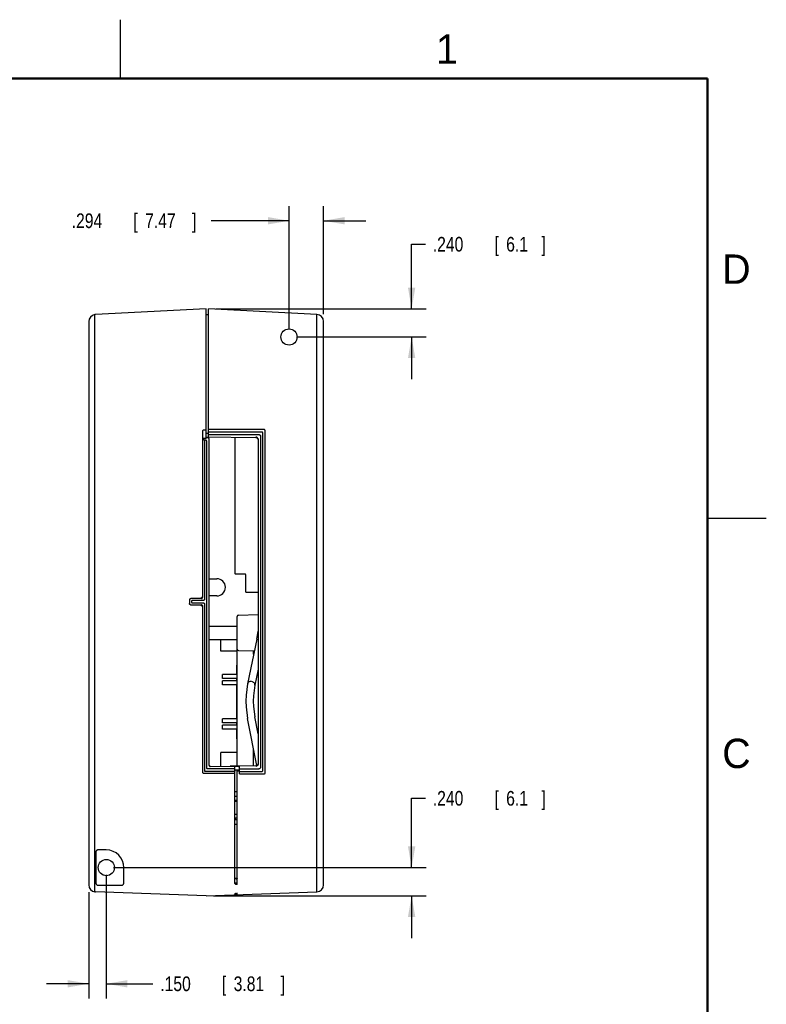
# Model space of a CAD drawing. Header units: inches. Extents: x 0 to 22, y 0 to 17.
# Tile 44 of 44: x 15.6 to 22, y 8.6 to 17. Entities that reach past the tile are written whole.
import ezdxf

# ---------------------------------------------------------------- set-up
doc = ezdxf.new("R2010")
doc.units = ezdxf.units.IN
doc.header["$LTSCALE"] = 1.21
doc.header["$MEASUREMENT"] = 0
doc.layers.get('0').update_dxf_attribs({"linetype": 'CONTINUOUS'})
doc.layers.add('DIMENSIONS', color=7, linetype='CONTINUOUS')
doc.styles.get("Standard").update_dxf_attribs({"font": 'txt', "width": 0.8})
doc.dimstyles.new('DIMSTYLE_1', dxfattribs={"dimtxt": 0.125, "dimasz": 0.18, "dimexe": 0.18, "dimexo": 0.0625, "dimgap": 0.09, "dimtad": 0, "dimtih": 1, "dimtoh": 1, "dimdec": 3, "dimzin": 4, "dimdsep": 46, "dimtxsty": 'STANDARD', "dimblk": '_FILLED', "dimblk1": '_FILLED', "dimblk2": '_FILLED', "dimcen": 0.09, "dimadec": 0, "dimazin": 0, "dimtp": 0.01, "dimtm": 0.01, "dimtfac": 1, "dimtdec": 3, "dimtofl": 0, "dimtmove": 0, "dimatfit": 3, "dimldrblk": '_FILLED', "dimfxl": 1, "dimtolj": 1, "dimtzin": 4, "dimarcsym": 0})

# ---------------------------------------------------------------- blocks, each defined once
blk = doc.blocks.new('_FILLED')
at = {"color": 0, "linetype": 'BYBLOCK'}
blk.add_solid([(0, 0), (-1, 0.174), (-1, -0.174)], dxfattribs=at)
blk = doc.blocks.new('*D0')
at = {"layer": 'DIMENSIONS', "color": 2, "linetype": 'CONTINUOUS'}
for p, q in [((18.9797, 14.5372), (18.9797, 15.0872)), ((18.9797, 15.0872), (19.0972, 15.0872)), ((17.3122, 14.5372), (19.1047, 14.5372)), ((17.9982, 14.2972), (19.1047, 14.2972)), ((18.9797, 14.2972), (18.9797, 13.9372))]:
    blk.add_line(p, q, dxfattribs=at)
at = {"layer": 'DIMENSIONS', "color": 2, "linetype": 'CONTINUOUS', "xscale": 0.18, "yscale": 0.18, "zscale": 0.18}
for p, rotation in [((18.9797, 14.5372), 270), ((18.9797, 14.2972), 90)]:
    blk.add_blockref('_FILLED', p, dxfattribs=dict(at, rotation=rotation))
at = {"layer": 'DIMENSIONS', "color": 2, "linetype": 'CONTINUOUS', "width": 0.8}
for s, p in [('.240', (19.1597, 15.0247)), ('[', (19.6847, 15.0247)), ('6.1', (19.7847, 15.0247)), (']', (20.0847, 15.0247))]:
    blk.add_text(s, height=0.125, dxfattribs=at).set_placement(p)
blk = doc.blocks.new('*D1')
at = {"layer": 'DIMENSIONS', "color": 2, "linetype": 'CONTINUOUS'}
for p, q in [((18.9797, 9.7772), (18.9797, 10.3673)), ((18.9797, 10.3673), (19.0972, 10.3673)), ((16.4422, 9.7772), (19.1047, 9.7772)), ((17.2922, 9.5372), (19.1047, 9.5372)), ((18.9797, 9.5372), (18.9797, 9.1772))]:
    blk.add_line(p, q, dxfattribs=at)
at = {"layer": 'DIMENSIONS', "color": 2, "linetype": 'CONTINUOUS', "xscale": 0.18, "yscale": 0.18, "zscale": 0.18}
for p, rotation in [((18.9797, 9.7772), 270), ((18.9797, 9.5372), 90)]:
    blk.add_blockref('_FILLED', p, dxfattribs=dict(at, rotation=rotation))
at = {"layer": 'DIMENSIONS', "color": 2, "linetype": 'CONTINUOUS', "width": 0.8}
for s, p in [('.240', (19.1597, 10.3048)), ('[', (19.6847, 10.3048)), ('6.1', (19.7847, 10.3048)), (']', (20.0847, 10.3048))]:
    blk.add_text(s, height=0.125, dxfattribs=at).set_placement(p)
blk = doc.blocks.new('*D2')
at = {"layer": 'DIMENSIONS', "color": 2, "linetype": 'CONTINUOUS'}
for p, q in [((16.3797, 9.7147), (16.3797, 8.6622)), ((16.2297, 9.5676), (16.2297, 8.6622)), ((16.2297, 8.7872), (15.8697, 8.7872)), ((16.3797, 8.7872), (16.7765, 8.7872))]:
    blk.add_line(p, q, dxfattribs=at)
at = {"layer": 'DIMENSIONS', "color": 2, "linetype": 'CONTINUOUS', "xscale": 0.18, "yscale": 0.18, "zscale": 0.18}
blk.add_blockref('_FILLED', (16.2297, 8.7872), dxfattribs=at)
at = {"layer": 'DIMENSIONS', "color": 2, "linetype": 'CONTINUOUS', "xscale": 0.18, "yscale": 0.18, "zscale": 0.18, "rotation": 180}
blk.add_blockref('_FILLED', (16.3797, 8.7872), dxfattribs=at)
at = {"layer": 'DIMENSIONS', "color": 2, "linetype": 'CONTINUOUS', "width": 0.8}
for s, p in [('.150', (16.839, 8.7247)), ('[', (17.364, 8.7247)), ('3.81', (17.464, 8.7247)), (']', (17.864, 8.7247))]:
    blk.add_text(s, height=0.125, dxfattribs=at).set_placement(p)
blk = doc.blocks.new('*D3')
at = {"layer": 'DIMENSIONS', "color": 2, "linetype": 'CONTINUOUS'}
for p, q in [((17.9357, 14.3597), (17.9357, 15.4122)), ((18.2297, 14.4914), (18.2297, 15.4122)), ((17.9357, 15.2872), (17.2722, 15.2872)), ((18.2297, 15.2872), (18.5897, 15.2872))]:
    blk.add_line(p, q, dxfattribs=at)
at = {"layer": 'DIMENSIONS', "color": 2, "linetype": 'CONTINUOUS', "xscale": 0.18, "yscale": 0.18, "zscale": 0.18}
blk.add_blockref('_FILLED', (17.9357, 15.2872), dxfattribs=at)
at = {"layer": 'DIMENSIONS', "color": 2, "linetype": 'CONTINUOUS', "xscale": 0.18, "yscale": 0.18, "zscale": 0.18, "rotation": 180}
blk.add_blockref('_FILLED', (18.2297, 15.2872), dxfattribs=at)
at = {"layer": 'DIMENSIONS', "color": 2, "linetype": 'CONTINUOUS', "width": 0.8}
for s, p in [('.294', (16.0847, 15.2247)), ('[', (16.6097, 15.2247)), ('7.47', (16.7097, 15.2247)), (']', (17.1097, 15.2247))]:
    blk.add_text(s, height=0.125, dxfattribs=at).set_placement(p)

msp = doc.modelspace()

# ---------------------------------------------------------------- linework, layer by layer
at = {"color": 2, "linetype": 'CONTINUOUS'}
for p, q in [((16.5, 16.5), (16.5, 17)), ((22, 12.75), (21.5, 12.75))]:
    msp.add_line(p, q, dxfattribs=at)
at = {"color": 7, "linetype": 'CONTINUOUS'}
for p, q in [((17.2297, 14.5372), (16.2865, 14.4878)), ((17.2297, 13.4335), (17.2297, 14.5372)), ((17.2497, 13.4472), (17.2497, 14.5372)), ((18.1728, 14.4888), (17.2497, 14.5372)), ((16.2297, 14.4279), (16.2297, 9.6301)), ((16.2813, 9.5707), (16.2813, 14.4873)), ((16.2816, 9.9488), (16.2816, 14.4873)), ((17.2297, 14.4879), (17.2497, 14.4882)), ((18.1697, 14.489), (18.1697, 9.57)), ((18.2297, 9.6301), (18.2297, 14.4289)), ((17.7233, 13.5078), (17.2497, 13.5078)), ((17.1986, 13.4933), (17.1985, 12.0783)), ((17.2297, 13.4335), (17.1988, 13.433)), ((17.1988, 13.433), (17.2147, 13.4172)), ((17.2297, 13.5033), (17.2085, 13.5033)), ((17.2297, 13.4772), (17.2497, 13.4775)), ((17.2297, 13.4475), (17.6527, 13.4402)), ((17.2449, 13.4368), (17.2297, 13.4372)), ((17.704, 13.4872), (17.2497, 13.4872)), ((17.2497, 13.4672), (17.6753, 13.4672)), ((17.2547, 10.6487), (17.2547, 13.4268)), ((17.4776, 12.2805), (17.4776, 13.4432)), ((17.6727, 13.4241), (17.6727, 10.6598)), ((17.6927, 13.4499), (17.6927, 10.634)), ((17.7127, 10.6054), (17.7127, 13.4785)), ((17.7333, 10.5861), (17.7333, 13.4978)), ((17.2147, 13.4172), (17.2147, 12.0609)), ((17.226, 13.4172), (17.2147, 13.4172)), ((17.2347, 10.6259), (17.2347, 13.4085)), ((17.5634, 12.2756), (17.4826, 12.2755)), ((17.5684, 12.1252), (17.5684, 12.2706)), ((17.2547, 12.2382), (17.3202, 12.2382)), ((17.3202, 12.0917), (17.2547, 12.0917)), ((17.6727, 12.1203), (17.5734, 12.1202)), ((17.0885, 12.0583), (17.0885, 12.0261)), ((17.1885, 12.0683), (17.0985, 12.0683)), ((17.0985, 12.0161), (17.1885, 12.0161)), ((17.1047, 12.0435), (17.1047, 12.0409)), ((17.206, 12.0522), (17.1133, 12.0522)), ((17.1133, 12.0322), (17.206, 12.0322)), ((17.1985, 12.0061), (17.1985, 10.5911)), ((17.2147, 12.0235), (17.2147, 10.6059)), ((17.4947, 10.641), (17.4947, 11.917)), ((17.5043, 11.927), (17.6727, 11.9329)), ((17.2547, 11.8332), (17.4947, 11.8332)), ((17.6609, 11.722), (17.6727, 11.7907)), ((17.2547, 11.7212), (17.4947, 11.7212)), ((17.3545, 11.6199), (17.3545, 11.7212)), ((17.6609, 11.722), (17.5828, 11.3432)), ((17.4947, 11.6199), (17.3545, 11.6199)), ((17.5043, 11.6274), (17.6404, 11.6226)), ((17.6344, 11.5937), (17.6344, 11.6228)), ((17.4916, 11.4223), (17.4916, 11.4936)), ((17.4947, 11.4223), (17.3697, 11.4223)), ((17.3697, 11.3873), (17.3697, 11.4223)), ((17.6727, 11.4671), (17.6445, 11.3305)), ((17.4947, 11.3873), (17.3697, 11.3873)), ((17.4947, 11.3683), (17.3697, 11.3683)), ((17.3697, 11.3333), (17.3697, 11.3683)), ((17.4947, 11.3333), (17.3697, 11.3333)), ((17.4916, 11.3683), (17.4916, 11.3873)), ((17.4916, 11.0443), (17.4916, 11.3333)), ((17.6446, 11.3307), (17.645, 11.3348)), ((17.5683, 11.1956), (17.5699, 11.1464)), ((17.5699, 11.1464), (17.5828, 11.0482)), ((17.4947, 11.0443), (17.3697, 11.0443)), ((17.3697, 11.0093), (17.3697, 11.0443)), ((17.4947, 11.0093), (17.3697, 11.0093)), ((17.4947, 10.9903), (17.3697, 10.9903)), ((17.3697, 10.9553), (17.3697, 10.9903)), ((17.4916, 10.9903), (17.4916, 11.0093)), ((17.6618, 10.6468), (17.5828, 11.0482)), ((17.6727, 10.9177), (17.6446, 11.0604)), ((17.4947, 10.9553), (17.3697, 10.9553)), ((17.4916, 10.8839), (17.4916, 10.9553)), ((17.4947, 10.7577), (17.3545, 10.7577)), ((17.3545, 10.64), (17.3545, 10.7577)), ((17.6344, 10.6434), (17.6344, 10.7858)), ((17.2085, 10.5811), (17.4747, 10.5811)), ((17.2233, 10.5972), (17.4747, 10.5972)), ((17.4747, 10.6172), (17.2433, 10.6172)), ((17.2647, 10.6416), (17.5048, 10.6374)), ((17.6527, 10.6437), (17.4347, 10.6399)), ((17.4347, 10.6386), (17.4347, 10.6399)), ((17.4747, 9.6421), (17.4747, 10.6379)), ((17.5049, 10.608), (17.4747, 10.6072)), ((17.4947, 9.6319), (17.4947, 10.6077)), ((17.4947, 10.6017), (17.5147, 10.602)), ((17.5147, 10.5765), (17.5147, 10.6413)), ((17.6753, 10.6167), (17.5147, 10.6167)), ((17.5147, 10.5967), (17.704, 10.5967)), ((17.5147, 10.5759), (17.5147, 10.5762)), ((17.6619, 10.646), (17.6618, 10.6468)), ((17.4747, 10.4256), (17.4947, 10.4246)), ((17.4947, 10.3827), (17.4747, 10.3827)), ((17.4947, 10.3477), (17.4747, 10.3477)), ((17.4747, 10.3432), (17.4947, 10.3432)), ((17.4796, 10.3432), (17.4796, 10.3477)), ((17.4747, 10.2312), (17.4947, 10.2312)), ((17.4947, 10.1977), (17.4747, 10.1977)), ((17.4947, 10.1827), (17.4747, 10.1827)), ((17.4796, 10.1827), (17.4796, 10.1977)), ((17.4747, 10.1468), (17.4947, 10.1478)), ((16.2897, 9.9072), (16.2897, 9.6472)), ((16.3797, 9.9272), (16.3097, 9.9272)), ((16.5297, 9.6472), (16.5297, 9.7772)), ((17.4747, 9.6865), (17.4947, 9.6862)), ((17.4747, 9.6472), (17.4947, 9.6472)), ((17.2297, 9.5372), (16.2876, 9.5701)), ((16.3097, 9.6272), (16.5097, 9.6272)), ((17.2297, 9.5372), (18.1718, 9.5701)), ((17.4796, 9.6371), (17.4898, 9.6369)), ((17.4898, 9.6372), (17.4947, 9.6372)), ((17.4947, 9.5465), (17.4947, 9.5625)), ((17.4747, 9.5523), (17.4747, 9.5458)), ((17.4796, 9.5573), (17.4898, 9.5575))]:
    msp.add_line(p, q, dxfattribs=at)
at = {"color": 7, "linetype": 'CONTINUOUS', "const_width": 0.02}
for points in [[(21.5, 16.5), (0.5, 16.5)], [(21.5, 0.5), (21.5, 16.5)]]:
    msp.add_lwpolyline(points, dxfattribs=at)
at = {"color": 7, "linetype": 'CONTINUOUS'}
for points in [[(17.5828, 11.3429), (17.5699, 11.2448), (17.5683, 11.1956)], [(17.6446, 11.3307), (17.6328, 11.2407), (17.6313, 11.1956)], [(17.6313, 11.1956), (17.6328, 11.1504), (17.6446, 11.0604)], [(17.4747, 10.5976), (17.4747, 10.5976), (17.4747, 10.5977), (17.4747, 10.5981), (17.4748, 10.5989), (17.4749, 10.5998), (17.4752, 10.6007), (17.4756, 10.6017), (17.4761, 10.6026), (17.4767, 10.6036), (17.4776, 10.6045), (17.4786, 10.6054), (17.4798, 10.6062)]]:
    msp.add_lwpolyline(points, dxfattribs=at)
for centre in [(17.9357, 14.2972), (16.3797, 9.7772)]:
    msp.add_circle(centre, 0.069, dxfattribs=at)
for centre, radius, start, end in [((16.2897, 14.4279), 0.06, 98.02951, 180), ((16.2897, 14.4279), 0.06, 93, 97.69287), ((18.1697, 14.4289), 0.06, 0, 87), ((17.2447, 13.4268), 0.01, 0, 88.5), ((17.6527, 13.4202), 0.02, 10.7827, 90), ((17.3202, 12.1649), 0.0732, 270, 90), ((17.5047, 11.917), 0.01, 92, 180), ((17.5047, 11.6374), 0.01, 180, 268), ((17.6527, 10.6637), 0.02, 271, 349.18808), ((17.2647, 10.6516), 0.01, 186.54946, 269), ((17.5047, 10.6274), 0.01, 12.7354, 89), ((17.5047, 10.618), 0.01, 271.5, 360), ((16.3797, 9.7772), 0.15, 0, 90), ((16.2897, 9.6301), 0.06, 180, 261.97049), ((16.2897, 9.6301), 0.06, 262.30713, 268), ((17.4797, 9.6421), 0.005, 180, 269), ((17.4897, 9.6319), 0.005, 0, 89), ((17.4897, 9.5625), 0.005, 271, 360), ((18.1697, 9.6301), 0.06, 272, 360), ((17.4797, 9.5523), 0.005, 91, 180)]:
    msp.add_arc(centre, radius, start, end, dxfattribs=at)
for points, knots in [([(17.7245, 13.5077), (17.7244, 13.5078), (17.7241, 13.5078), (17.7237, 13.5078), (17.7234, 13.5078), (17.7233, 13.5078)], [0, 0, 0, 0, 0.336294, 0.668839, 1, 1, 1, 1]), ([(17.7332, 13.4991), (17.7332, 13.4994), (17.733, 13.5002), (17.7327, 13.5012), (17.7323, 13.5022), (17.7317, 13.5032), (17.7311, 13.5041), (17.7304, 13.5049), (17.7295, 13.5056), (17.7287, 13.5063), (17.7277, 13.5068), (17.7267, 13.5072), (17.7256, 13.5076), (17.7249, 13.5077), (17.7245, 13.5077)], [0, 0, 0, 0, 0.083993, 0.167996, 0.251579, 0.334337, 0.416938, 0.5, 0.583062, 0.665663, 0.748421, 0.832004, 0.916007, 1, 1, 1, 1]), ([(17.2085, 13.5033), (17.2082, 13.5033), (17.2074, 13.5033), (17.2063, 13.5031), (17.2052, 13.5028), (17.2042, 13.5023), (17.2032, 13.5018), (17.2023, 13.5012), (17.2015, 13.5004), (17.2007, 13.4996), (17.2001, 13.4986), (17.1995, 13.4977), (17.1991, 13.4966), (17.1988, 13.4955), (17.1986, 13.4944), (17.1986, 13.4937), (17.1986, 13.4933)], [0, 0, 0, 0, 0.071384, 0.142848, 0.214174, 0.285672, 0.357008, 0.428492, 0.499906, 0.571324, 0.642822, 0.71418, 0.785708, 0.85707, 0.928573, 1, 1, 1, 1]), ([(17.665, 13.4394), (17.6645, 13.4398), (17.6635, 13.4405), (17.6618, 13.4415), (17.6601, 13.4424), (17.6583, 13.4432), (17.6565, 13.4438), (17.6548, 13.4442), (17.6538, 13.4444), (17.6533, 13.4444)], [0, 0, 0, 0, 0.148388, 0.298421, 0.449269, 0.600904, 0.752318, 0.903306, 1, 1, 1, 1]), ([(17.672, 13.4292), (17.6719, 13.4298), (17.6715, 13.4309), (17.6708, 13.4324), (17.6699, 13.434), (17.6689, 13.4354), (17.6677, 13.4368), (17.6664, 13.4382), (17.6655, 13.439), (17.665, 13.4394)], [0, 0, 0, 0, 0.134739, 0.272329, 0.412469, 0.555624, 0.701237, 0.849513, 1, 1, 1, 1]), ([(17.672, 13.4292), (17.6721, 13.429), (17.6723, 13.4284), (17.6724, 13.4274), (17.6726, 13.4264), (17.6726, 13.4253), (17.6727, 13.4245), (17.6727, 13.4241)], [0, 0, 0, 0, 0.170034, 0.351514, 0.548094, 0.763031, 1, 1, 1, 1]), ([(17.6753, 13.4672), (17.676, 13.4672), (17.6773, 13.4671), (17.6791, 13.4669), (17.6809, 13.4665), (17.6825, 13.4659), (17.684, 13.4652), (17.6854, 13.4644), (17.6867, 13.4634), (17.6878, 13.4624), (17.6889, 13.4612), (17.6898, 13.4599), (17.6907, 13.4585), (17.6914, 13.457), (17.6919, 13.4554), (17.6923, 13.4537), (17.6926, 13.4518), (17.6927, 13.4505), (17.6927, 13.4499)], [0, 0, 0, 0, 0.071344, 0.139427, 0.204383, 0.266531, 0.326694, 0.385279, 0.442908, 0.5, 0.557092, 0.614721, 0.673306, 0.733469, 0.795617, 0.860573, 0.928656, 1, 1, 1, 1]), ([(17.7127, 13.4785), (17.7127, 13.4789), (17.7126, 13.4796), (17.7125, 13.4807), (17.7122, 13.4816), (17.7118, 13.4825), (17.7114, 13.4834), (17.7109, 13.4841), (17.7103, 13.4848), (17.7096, 13.4854), (17.7088, 13.4859), (17.708, 13.4864), (17.7071, 13.4867), (17.7061, 13.487), (17.7051, 13.4872), (17.7044, 13.4872), (17.704, 13.4872)], [0, 0, 0, 0, 0.08096, 0.157556, 0.230464, 0.30055, 0.368208, 0.434536, 0.5, 0.565464, 0.631792, 0.69945, 0.769536, 0.842444, 0.91904, 1, 1, 1, 1]), ([(17.7333, 13.4978), (17.7333, 13.498), (17.7333, 13.4982), (17.7333, 13.4987), (17.7332, 13.4989), (17.7332, 13.4991)], [0, 0, 0, 0, 0.331161, 0.663706, 1, 1, 1, 1]), ([(17.2347, 13.4085), (17.2347, 13.4089), (17.2346, 13.4096), (17.2345, 13.4107), (17.2342, 13.4116), (17.2338, 13.4125), (17.2334, 13.4134), (17.2329, 13.4141), (17.2323, 13.4148), (17.2316, 13.4154), (17.2308, 13.4159), (17.23, 13.4164), (17.2291, 13.4167), (17.2281, 13.417), (17.2271, 13.4172), (17.2264, 13.4172), (17.226, 13.4172)], [0, 0, 0, 0, 0.08096, 0.157556, 0.230464, 0.30055, 0.368208, 0.434536, 0.5, 0.565464, 0.631792, 0.69945, 0.769536, 0.842444, 0.91904, 1, 1, 1, 1]), ([(17.4826, 12.2755), (17.4824, 12.2755), (17.4819, 12.2756), (17.4813, 12.2757), (17.4807, 12.2759), (17.4801, 12.2762), (17.4795, 12.2765), (17.479, 12.277), (17.4786, 12.2775), (17.4782, 12.278), (17.478, 12.2786), (17.4777, 12.2792), (17.4776, 12.2799), (17.4776, 12.2803), (17.4776, 12.2805)], [0, 0, 0, 0, 0.083119, 0.166912, 0.25066, 0.333645, 0.416604, 0.500268, 0.583918, 0.666832, 0.749746, 0.833392, 0.917051, 1, 1, 1, 1]), ([(17.5684, 12.2706), (17.5684, 12.2708), (17.5684, 12.2712), (17.5683, 12.2719), (17.5681, 12.2725), (17.5678, 12.2731), (17.5674, 12.2736), (17.567, 12.2741), (17.5665, 12.2746), (17.5659, 12.2749), (17.5654, 12.2752), (17.5647, 12.2754), (17.5641, 12.2756), (17.5636, 12.2756), (17.5634, 12.2756)], [0, 0, 0, 0, 0.082949, 0.166608, 0.250254, 0.333168, 0.416082, 0.499732, 0.583396, 0.666355, 0.74934, 0.833088, 0.916881, 1, 1, 1, 1]), ([(17.1948, 12.082), (17.1948, 12.0817), (17.1948, 12.0809), (17.1946, 12.0798), (17.1943, 12.0787), (17.1939, 12.0777), (17.1933, 12.0767), (17.1927, 12.0758), (17.1919, 12.0749), (17.1911, 12.0742), (17.1902, 12.0735), (17.1892, 12.073), (17.1881, 12.0726), (17.1871, 12.0723), (17.186, 12.0721), (17.1852, 12.072), (17.1848, 12.072)], [0, 0, 0, 0, 0.071545, 0.143085, 0.214627, 0.286175, 0.357738, 0.429303, 0.500837, 0.572332, 0.64383, 0.715432, 0.786971, 0.858213, 0.929146, 1, 1, 1, 1]), ([(17.1985, 12.0771), (17.1985, 12.0772), (17.1985, 12.0775), (17.1985, 12.0779), (17.1985, 12.0782), (17.1985, 12.0783)], [0, 0, 0, 0, 0.336294, 0.668839, 1, 1, 1, 1]), ([(17.5734, 12.1202), (17.5732, 12.1202), (17.5728, 12.1202), (17.5721, 12.1203), (17.5715, 12.1206), (17.5709, 12.1208), (17.5704, 12.1212), (17.5699, 12.1216), (17.5695, 12.1221), (17.5691, 12.1227), (17.5688, 12.1233), (17.5686, 12.1239), (17.5685, 12.1245), (17.5684, 12.125), (17.5684, 12.1252)], [0, 0, 0, 0, 0.083119, 0.166912, 0.25066, 0.333645, 0.416604, 0.500268, 0.583918, 0.666832, 0.749746, 0.833392, 0.917051, 1, 1, 1, 1]), ([(17.0886, 12.0596), (17.0886, 12.0594), (17.0886, 12.0592), (17.0885, 12.0587), (17.0885, 12.0585), (17.0885, 12.0583)], [0, 0, 0, 0, 0.336294, 0.668839, 1, 1, 1, 1]), ([(17.0886, 12.0248), (17.0886, 12.025), (17.0886, 12.0252), (17.0885, 12.0257), (17.0885, 12.0259), (17.0885, 12.0261)], [0, 0, 0, 0, 0.336294, 0.668839, 1, 1, 1, 1]), ([(17.0973, 12.0682), (17.0969, 12.0682), (17.0962, 12.0681), (17.0951, 12.0677), (17.0941, 12.0673), (17.0932, 12.0668), (17.0923, 12.0661), (17.0915, 12.0654), (17.0907, 12.0646), (17.0901, 12.0637), (17.0896, 12.0627), (17.0891, 12.0617), (17.0888, 12.0607), (17.0887, 12.0599), (17.0886, 12.0596)], [0, 0, 0, 0, 0.083993, 0.167996, 0.251579, 0.334337, 0.416938, 0.5, 0.583062, 0.665663, 0.748421, 0.832004, 0.916007, 1, 1, 1, 1]), ([(17.0973, 12.0162), (17.0969, 12.0162), (17.0962, 12.0163), (17.0951, 12.0167), (17.0941, 12.0171), (17.0932, 12.0176), (17.0923, 12.0183), (17.0915, 12.019), (17.0907, 12.0198), (17.0901, 12.0207), (17.0896, 12.0217), (17.0891, 12.0227), (17.0888, 12.0237), (17.0887, 12.0245), (17.0886, 12.0248)], [0, 0, 0, 0, 0.083993, 0.167996, 0.251579, 0.334337, 0.416938, 0.5, 0.583062, 0.665663, 0.748421, 0.832004, 0.916007, 1, 1, 1, 1]), ([(17.0973, 12.0682), (17.0974, 12.0683), (17.0977, 12.0683), (17.0981, 12.0683), (17.0984, 12.0683), (17.0985, 12.0683)], [0, 0, 0, 0, 0.336294, 0.668839, 1, 1, 1, 1]), ([(17.0973, 12.0162), (17.0974, 12.0161), (17.0977, 12.0161), (17.0981, 12.0161), (17.0984, 12.0161), (17.0985, 12.0161)], [0, 0, 0, 0, 0.336294, 0.668839, 1, 1, 1, 1]), ([(17.1133, 12.0522), (17.113, 12.0522), (17.1122, 12.0522), (17.1112, 12.052), (17.1102, 12.0517), (17.1093, 12.0514), (17.1085, 12.0509), (17.1077, 12.0504), (17.1071, 12.0498), (17.1065, 12.0491), (17.1059, 12.0484), (17.1055, 12.0475), (17.1051, 12.0466), (17.1049, 12.0457), (17.1047, 12.0446), (17.1047, 12.0439), (17.1047, 12.0435)], [0, 0, 0, 0, 0.08096, 0.157556, 0.230464, 0.30055, 0.368208, 0.434536, 0.5, 0.565464, 0.631792, 0.69945, 0.769536, 0.842444, 0.91904, 1, 1, 1, 1]), ([(17.1047, 12.0409), (17.1047, 12.0405), (17.1047, 12.0398), (17.1049, 12.0387), (17.1051, 12.0378), (17.1055, 12.0369), (17.1059, 12.036), (17.1065, 12.0353), (17.1071, 12.0346), (17.1077, 12.034), (17.1085, 12.0335), (17.1093, 12.033), (17.1102, 12.0327), (17.1112, 12.0324), (17.1122, 12.0322), (17.113, 12.0322), (17.1133, 12.0322)], [0, 0, 0, 0, 0.08096, 0.157556, 0.230464, 0.30055, 0.368208, 0.434536, 0.5, 0.565464, 0.631792, 0.69945, 0.769536, 0.842444, 0.91904, 1, 1, 1, 1]), ([(17.1848, 12.0124), (17.1852, 12.0124), (17.186, 12.0123), (17.1871, 12.0121), (17.1882, 12.0118), (17.1892, 12.0114), (17.1902, 12.0109), (17.1911, 12.0102), (17.1919, 12.0094), (17.1927, 12.0086), (17.1933, 12.0077), (17.1939, 12.0067), (17.1943, 12.0057), (17.1946, 12.0046), (17.1948, 12.0035), (17.1948, 12.0027), (17.1948, 12.0024)], [0, 0, 0, 0, 0.071545, 0.143085, 0.214627, 0.286175, 0.357738, 0.429303, 0.500837, 0.572332, 0.64383, 0.715432, 0.786971, 0.858213, 0.929146, 1, 1, 1, 1]), ([(17.1898, 12.0684), (17.1897, 12.0684), (17.1894, 12.0684), (17.189, 12.0683), (17.1887, 12.0683), (17.1885, 12.0683)], [0, 0, 0, 0, 0.336294, 0.668839, 1, 1, 1, 1]), ([(17.1898, 12.016), (17.1897, 12.016), (17.1894, 12.016), (17.189, 12.0161), (17.1887, 12.0161), (17.1885, 12.0161)], [0, 0, 0, 0, 0.336294, 0.668839, 1, 1, 1, 1]), ([(17.1898, 12.0684), (17.1902, 12.0685), (17.1909, 12.0686), (17.1919, 12.0689), (17.193, 12.0693), (17.1939, 12.0699), (17.1948, 12.0705), (17.1956, 12.0713), (17.1963, 12.0721), (17.197, 12.073), (17.1975, 12.0739), (17.198, 12.0749), (17.1983, 12.076), (17.1984, 12.0767), (17.1985, 12.0771)], [0, 0, 0, 0, 0.083993, 0.167996, 0.251579, 0.334337, 0.416938, 0.5, 0.583062, 0.665663, 0.748421, 0.832004, 0.916007, 1, 1, 1, 1]), ([(17.1898, 12.016), (17.1902, 12.0159), (17.1909, 12.0158), (17.1919, 12.0155), (17.193, 12.0151), (17.1939, 12.0145), (17.1948, 12.0139), (17.1956, 12.0131), (17.1963, 12.0123), (17.197, 12.0114), (17.1975, 12.0105), (17.198, 12.0095), (17.1983, 12.0084), (17.1984, 12.0077), (17.1985, 12.0073)], [0, 0, 0, 0, 0.083993, 0.167996, 0.251579, 0.334337, 0.416938, 0.5, 0.583062, 0.665663, 0.748421, 0.832004, 0.916007, 1, 1, 1, 1]), ([(17.1985, 12.0073), (17.1985, 12.0072), (17.1985, 12.0069), (17.1985, 12.0065), (17.1985, 12.0062), (17.1985, 12.0061)], [0, 0, 0, 0, 0.336294, 0.668839, 1, 1, 1, 1]), ([(17.2147, 12.0609), (17.2147, 12.0605), (17.2146, 12.0598), (17.2145, 12.0587), (17.2142, 12.0578), (17.2138, 12.0569), (17.2134, 12.056), (17.2129, 12.0553), (17.2123, 12.0546), (17.2116, 12.054), (17.2108, 12.0535), (17.21, 12.053), (17.2091, 12.0527), (17.2081, 12.0524), (17.2071, 12.0522), (17.2064, 12.0522), (17.206, 12.0522)], [0, 0, 0, 0, 0.08096, 0.157556, 0.230464, 0.30055, 0.368208, 0.434536, 0.5, 0.565464, 0.631792, 0.69945, 0.769536, 0.842444, 0.91904, 1, 1, 1, 1]), ([(17.206, 12.0322), (17.2064, 12.0322), (17.2071, 12.0322), (17.2081, 12.032), (17.2091, 12.0317), (17.21, 12.0314), (17.2108, 12.0309), (17.2116, 12.0304), (17.2123, 12.0298), (17.2129, 12.0291), (17.2134, 12.0284), (17.2138, 12.0275), (17.2142, 12.0266), (17.2145, 12.0257), (17.2146, 12.0246), (17.2147, 12.0239), (17.2147, 12.0235)], [0, 0, 0, 0, 0.08096, 0.157556, 0.230464, 0.30055, 0.368208, 0.434536, 0.5, 0.565464, 0.631792, 0.69945, 0.769536, 0.842444, 0.91904, 1, 1, 1, 1]), ([(17.4916, 11.4936), (17.4916, 11.4951), (17.4917, 11.498), (17.4922, 11.5024), (17.4929, 11.5067), (17.4938, 11.5102), (17.4944, 11.5123), (17.4946, 11.5129)], [0, 0, 0, 0, 0.223861, 0.448274, 0.67269, 0.896559, 1, 1, 1, 1]), ([(17.6137, 11.3626), (17.6097, 11.3629), (17.6018, 11.3622), (17.5913, 11.3574), (17.5851, 11.3503), (17.5832, 11.3452), (17.5828, 11.3433)], [0, 0, 0, 0, 0.305466, 0.591775, 0.856198, 1, 1, 1, 1]), ([(17.645, 11.3348), (17.645, 11.3378), (17.6436, 11.344), (17.6381, 11.3522), (17.6298, 11.3584), (17.6231, 11.3609), (17.6197, 11.3617)], [0, 0, 0, 0, 0.227255, 0.469934, 0.729473, 1, 1, 1, 1]), ([(17.4946, 10.8646), (17.4944, 10.8653), (17.4938, 10.8673), (17.4929, 10.8708), (17.4922, 10.8752), (17.4917, 10.8795), (17.4916, 10.8825), (17.4916, 10.8839)], [0, 0, 0, 0, 0.103441, 0.32731, 0.551726, 0.776139, 1, 1, 1, 1]), ([(17.672, 10.6547), (17.6719, 10.6541), (17.6715, 10.653), (17.6708, 10.6515), (17.6699, 10.6499), (17.6689, 10.6485), (17.6677, 10.6471), (17.6664, 10.6457), (17.6655, 10.6449), (17.665, 10.6445)], [0, 0, 0, 0, 0.134739, 0.272329, 0.412469, 0.555624, 0.701237, 0.849513, 1, 1, 1, 1]), ([(17.672, 10.6547), (17.6721, 10.6549), (17.6723, 10.6555), (17.6724, 10.6565), (17.6726, 10.6575), (17.6726, 10.6586), (17.6727, 10.6594), (17.6727, 10.6598)], [0, 0, 0, 0, 0.170034, 0.351514, 0.548094, 0.763031, 1, 1, 1, 1]), ([(17.1986, 10.5898), (17.1986, 10.59), (17.1986, 10.5902), (17.1985, 10.5907), (17.1985, 10.5909), (17.1985, 10.5911)], [0, 0, 0, 0, 0.336294, 0.668839, 1, 1, 1, 1]), ([(17.1986, 10.5898), (17.1987, 10.5895), (17.1988, 10.5887), (17.1991, 10.5877), (17.1996, 10.5867), (17.2001, 10.5857), (17.2007, 10.5848), (17.2015, 10.584), (17.2023, 10.5833), (17.2032, 10.5826), (17.2041, 10.5821), (17.2051, 10.5817), (17.2062, 10.5813), (17.2069, 10.5812), (17.2073, 10.5812)], [0, 0, 0, 0, 0.083993, 0.167996, 0.251579, 0.334337, 0.416938, 0.5, 0.583062, 0.665663, 0.748421, 0.832004, 0.916007, 1, 1, 1, 1]), ([(17.2073, 10.5812), (17.2074, 10.5811), (17.2077, 10.5811), (17.2081, 10.5811), (17.2084, 10.5811), (17.2085, 10.5811)], [0, 0, 0, 0, 0.336294, 0.668839, 1, 1, 1, 1]), ([(17.2147, 10.6059), (17.2147, 10.6055), (17.2147, 10.6048), (17.2149, 10.6037), (17.2151, 10.6028), (17.2155, 10.6019), (17.2159, 10.601), (17.2165, 10.6003), (17.2171, 10.5996), (17.2177, 10.599), (17.2185, 10.5985), (17.2193, 10.598), (17.2202, 10.5977), (17.2212, 10.5974), (17.2222, 10.5972), (17.223, 10.5972), (17.2233, 10.5972)], [0, 0, 0, 0, 0.08096, 0.157556, 0.230464, 0.30055, 0.368208, 0.434536, 0.5, 0.565464, 0.631792, 0.69945, 0.769536, 0.842444, 0.91904, 1, 1, 1, 1]), ([(17.2433, 10.6172), (17.243, 10.6172), (17.2422, 10.6172), (17.2412, 10.6174), (17.2402, 10.6177), (17.2393, 10.618), (17.2385, 10.6185), (17.2377, 10.619), (17.2371, 10.6196), (17.2365, 10.6203), (17.2359, 10.621), (17.2355, 10.6219), (17.2351, 10.6228), (17.2349, 10.6237), (17.2347, 10.6248), (17.2347, 10.6255), (17.2347, 10.6259)], [0, 0, 0, 0, 0.08096, 0.157556, 0.230464, 0.30055, 0.368208, 0.434536, 0.5, 0.565464, 0.631792, 0.69945, 0.769536, 0.842444, 0.91904, 1, 1, 1, 1]), ([(17.255, 10.6462), (17.2549, 10.6464), (17.2548, 10.6467), (17.2547, 10.6473), (17.2547, 10.648), (17.2547, 10.6485), (17.2547, 10.6487)], [0, 0, 0, 0, 0.21425, 0.447697, 0.70736, 1, 1, 1, 1]), ([(17.255, 10.6462), (17.2551, 10.6459), (17.2553, 10.6452), (17.2557, 10.6443), (17.2563, 10.6434), (17.2567, 10.6429), (17.2569, 10.6426)], [0, 0, 0, 0, 0.239799, 0.487528, 0.741599, 1, 1, 1, 1]), ([(17.2569, 10.6426), (17.2572, 10.6423), (17.2577, 10.6418), (17.2585, 10.6411), (17.2594, 10.6404), (17.2604, 10.6399), (17.2614, 10.6394), (17.2621, 10.6391), (17.2625, 10.639)], [0, 0, 0, 0, 0.16133, 0.326416, 0.493784, 0.661807, 0.830334, 1, 1, 1, 1]), ([(17.2625, 10.639), (17.2628, 10.6389), (17.2633, 10.6388), (17.2639, 10.6387), (17.264, 10.6386)], [0, 0, 0, 0, 0.713263, 1, 1, 1, 1]), ([(17.4764, 10.6046), (17.4766, 10.605), (17.4771, 10.6059), (17.4777, 10.6068), (17.478, 10.6072), (17.478, 10.6073)], [0, 0, 0, 0, 0.470437, 0.943586, 1, 1, 1, 1]), ([(17.5147, 10.5765), (17.5357, 10.5763), (17.5799, 10.576), (17.6494, 10.5761), (17.6979, 10.5761), (17.7233, 10.5761)], [0, 0, 0, 0, 0.302575, 0.634851, 1, 1, 1, 1]), ([(17.665, 10.6445), (17.6645, 10.6441), (17.6635, 10.6434), (17.6618, 10.6424), (17.6601, 10.6415), (17.6583, 10.6407), (17.6565, 10.6401), (17.6548, 10.6397), (17.6538, 10.6395), (17.6533, 10.6395)], [0, 0, 0, 0, 0.148388, 0.298421, 0.449269, 0.600904, 0.752318, 0.903306, 1, 1, 1, 1]), ([(17.6927, 10.634), (17.6927, 10.6334), (17.6926, 10.6321), (17.6923, 10.6302), (17.6919, 10.6285), (17.6914, 10.6269), (17.6907, 10.6254), (17.6898, 10.624), (17.6889, 10.6227), (17.6878, 10.6215), (17.6867, 10.6205), (17.6854, 10.6195), (17.684, 10.6187), (17.6825, 10.618), (17.6809, 10.6174), (17.6791, 10.617), (17.6773, 10.6168), (17.676, 10.6167), (17.6753, 10.6167)], [0, 0, 0, 0, 0.071344, 0.139427, 0.204383, 0.266531, 0.326694, 0.385279, 0.442908, 0.5, 0.557092, 0.614721, 0.673306, 0.733469, 0.795617, 0.860573, 0.928656, 1, 1, 1, 1]), ([(17.704, 10.5967), (17.7044, 10.5967), (17.7051, 10.5967), (17.7061, 10.5969), (17.7071, 10.5972), (17.708, 10.5975), (17.7088, 10.598), (17.7096, 10.5985), (17.7103, 10.5991), (17.7109, 10.5998), (17.7114, 10.6005), (17.7118, 10.6014), (17.7122, 10.6023), (17.7125, 10.6032), (17.7126, 10.6043), (17.7127, 10.605), (17.7127, 10.6054)], [0, 0, 0, 0, 0.08096, 0.157556, 0.230464, 0.30055, 0.368208, 0.434536, 0.5, 0.565464, 0.631792, 0.69945, 0.769536, 0.842444, 0.91904, 1, 1, 1, 1]), ([(17.7233, 10.5761), (17.7234, 10.5761), (17.7237, 10.5761), (17.7241, 10.5761), (17.7244, 10.5761), (17.7245, 10.5762)], [0, 0, 0, 0, 0.331161, 0.663706, 1, 1, 1, 1]), ([(17.7245, 10.5762), (17.7249, 10.5762), (17.7256, 10.5763), (17.7267, 10.5767), (17.7277, 10.5771), (17.7287, 10.5776), (17.7295, 10.5783), (17.7304, 10.579), (17.7311, 10.5798), (17.7317, 10.5807), (17.7323, 10.5817), (17.7327, 10.5827), (17.733, 10.5837), (17.7332, 10.5845), (17.7332, 10.5848)], [0, 0, 0, 0, 0.083993, 0.167996, 0.251579, 0.334337, 0.416938, 0.5, 0.583062, 0.665663, 0.748421, 0.832004, 0.916007, 1, 1, 1, 1]), ([(17.7332, 10.5848), (17.7332, 10.585), (17.7333, 10.5852), (17.7333, 10.5857), (17.7333, 10.5859), (17.7333, 10.5861)], [0, 0, 0, 0, 0.336294, 0.668839, 1, 1, 1, 1]), ([(16.2823, 9.9146), (16.2823, 9.9154), (16.2822, 9.917), (16.2821, 9.9194), (16.2821, 9.9219), (16.282, 9.9244), (16.2819, 9.9271), (16.2818, 9.93), (16.2818, 9.933), (16.2817, 9.9359), (16.2817, 9.9387), (16.2817, 9.9413), (16.2816, 9.9438), (16.2816, 9.9463), (16.2816, 9.948), (16.2816, 9.9488)], [0, 0, 0, 0, 0.069729, 0.140299, 0.212567, 0.287308, 0.365631, 0.449283, 0.537738, 0.624769, 0.706119, 0.782481, 0.855569, 0.927465, 1, 1, 1, 1]), ([(16.3097, 9.9272), (16.309, 9.9272), (16.3078, 9.9271), (16.306, 9.9269), (16.3042, 9.9265), (16.3024, 9.9259), (16.3007, 9.9251), (16.2991, 9.9242), (16.2976, 9.9232), (16.2962, 9.922), (16.2949, 9.9207), (16.2937, 9.9193), (16.2926, 9.9178), (16.2917, 9.9161), (16.291, 9.9144), (16.2904, 9.9127), (16.29, 9.9109), (16.2897, 9.9091), (16.2897, 9.9078), (16.2897, 9.9072)], [0, 0, 0, 0, 0.058864, 0.117729, 0.176549, 0.2354, 0.294186, 0.353025, 0.411789, 0.470622, 0.529378, 0.588211, 0.646975, 0.705814, 0.7646, 0.823451, 0.882271, 0.941136, 1, 1, 1, 1]), ([(16.2897, 9.6472), (16.2897, 9.6466), (16.2897, 9.6453), (16.29, 9.6435), (16.2904, 9.6417), (16.291, 9.64), (16.2917, 9.6383), (16.2926, 9.6366), (16.2937, 9.6351), (16.2949, 9.6337), (16.2962, 9.6324), (16.2976, 9.6312), (16.2991, 9.6302), (16.3007, 9.6293), (16.3024, 9.6285), (16.3042, 9.6279), (16.306, 9.6275), (16.3078, 9.6273), (16.309, 9.6272), (16.3097, 9.6272)], [0, 0, 0, 0, 0.058864, 0.117729, 0.176549, 0.2354, 0.294186, 0.353025, 0.411789, 0.470622, 0.529378, 0.588211, 0.646975, 0.705814, 0.7646, 0.823451, 0.882271, 0.941136, 1, 1, 1, 1]), ([(16.5097, 9.6272), (16.5103, 9.6272), (16.5115, 9.6273), (16.5134, 9.6275), (16.5152, 9.6279), (16.5169, 9.6285), (16.5186, 9.6293), (16.5202, 9.6302), (16.5217, 9.6312), (16.5232, 9.6324), (16.5245, 9.6337), (16.5257, 9.6351), (16.5267, 9.6366), (16.5276, 9.6383), (16.5283, 9.64), (16.5289, 9.6417), (16.5294, 9.6435), (16.5296, 9.6453), (16.5297, 9.6466), (16.5297, 9.6472)], [0, 0, 0, 0, 0.058864, 0.117729, 0.176549, 0.2354, 0.294186, 0.353025, 0.411789, 0.470622, 0.529378, 0.588211, 0.646975, 0.705814, 0.7646, 0.823451, 0.882271, 0.941136, 1, 1, 1, 1]), ([(17.4947, 9.6862), (17.4946, 9.6862), (17.4946, 9.6861), (17.4945, 9.6861), (17.4943, 9.6859), (17.494, 9.6857), (17.4937, 9.6854), (17.4932, 9.685), (17.4927, 9.6845), (17.492, 9.6839), (17.4913, 9.6832), (17.4904, 9.6824), (17.4894, 9.6814), (17.4883, 9.6804), (17.4871, 9.6793), (17.4859, 9.6781), (17.4851, 9.6773), (17.4847, 9.6768)], [0, 0, 0, 0, 0.003637, 0.012556, 0.028495, 0.052943, 0.08682, 0.130554, 0.184568, 0.249608, 0.326519, 0.415595, 0.516502, 0.627298, 0.746458, 0.871609, 1, 1, 1, 1]), ([(16.2816, 9.6056), (16.2816, 9.6064), (16.2816, 9.6081), (16.2816, 9.6106), (16.2817, 9.6131), (16.2817, 9.6157), (16.2817, 9.6185), (16.2818, 9.6214), (16.2818, 9.6244), (16.2819, 9.6273), (16.282, 9.63), (16.2821, 9.6325), (16.2821, 9.635), (16.2822, 9.6374), (16.2823, 9.639), (16.2823, 9.6398)], [0, 0, 0, 0, 0.072547, 0.144448, 0.217531, 0.293883, 0.375223, 0.462247, 0.5507, 0.634353, 0.712681, 0.787422, 0.859696, 0.930267, 1, 1, 1, 1])]:
    msp.add_open_spline(points, degree=3, knots=knots, dxfattribs=at)
for points in [[(17.6533, 13.4444), (17.6531, 13.4445), (17.6529, 13.4445), (17.6527, 13.4445)], [(17.5847, 11.3486), (17.5838, 11.3468), (17.5832, 11.3449), (17.5828, 11.3429)], [(17.264, 10.6386), (17.2642, 10.6386), (17.2644, 10.6386), (17.2647, 10.6385)], [(17.4757, 10.6032), (17.4759, 10.6037), (17.4761, 10.6041), (17.4764, 10.6046)], [(17.6533, 10.6395), (17.6531, 10.6394), (17.6529, 10.6394), (17.6527, 10.6394)]]:
    msp.add_open_spline(points, degree=3, dxfattribs=at)

# ---------------------------------------------------------------- texts
at = {"color": 2, "linetype": 'CONTINUOUS'}
for s, p in [('1', (19.1875, 16.625)), ('D', (21.625, 14.75)), ('C', (21.625, 10.625))]:
    msp.add_text(s, height=0.25, dxfattribs=at).set_placement(p)

# ---------------------------------------------------------------- dimensions: what is measured, and where the dimension line sits
at = {"layer": 'DIMENSIONS', "color": 2, "linetype": 'CONTINUOUS'}
for base, p1, p2, angle, picture, middle in [((17.9357, 15.2872), (18.2297, 14.4914), (17.9357, 14.3597), 180, '*D3', (16.6472, 15.2872)), ((18.9797, 14.2972), (17.3122, 14.5372), (17.9982, 14.2972), 270, '*D0', (19.6722, 15.0872)), ((18.9797, 9.7772), (17.2922, 9.5372), (16.4422, 9.7772), 90, '*D1', (19.6722, 10.3673))]:
    dim = msp.add_linear_dim(base=base, p1=p1, p2=p2, angle=angle, dimstyle='DIMSTYLE_1', dxfattribs=at)
    dim.commit()
    dim.dimension.update_dxf_attribs({"geometry": picture, "text_midpoint": middle, "dimtype": 160})
dim = msp.add_linear_dim(base=(16.3797, 8.7872), p1=(16.2297, 9.5676), p2=(16.3797, 9.7147), dimstyle='DIMSTYLE_1', dxfattribs=at)
dim.commit()
dim.dimension.update_dxf_attribs({"geometry": '*D2', "text_midpoint": (17.4015, 8.7872), "dimtype": 160})

doc.saveas('drawing.dxf')
